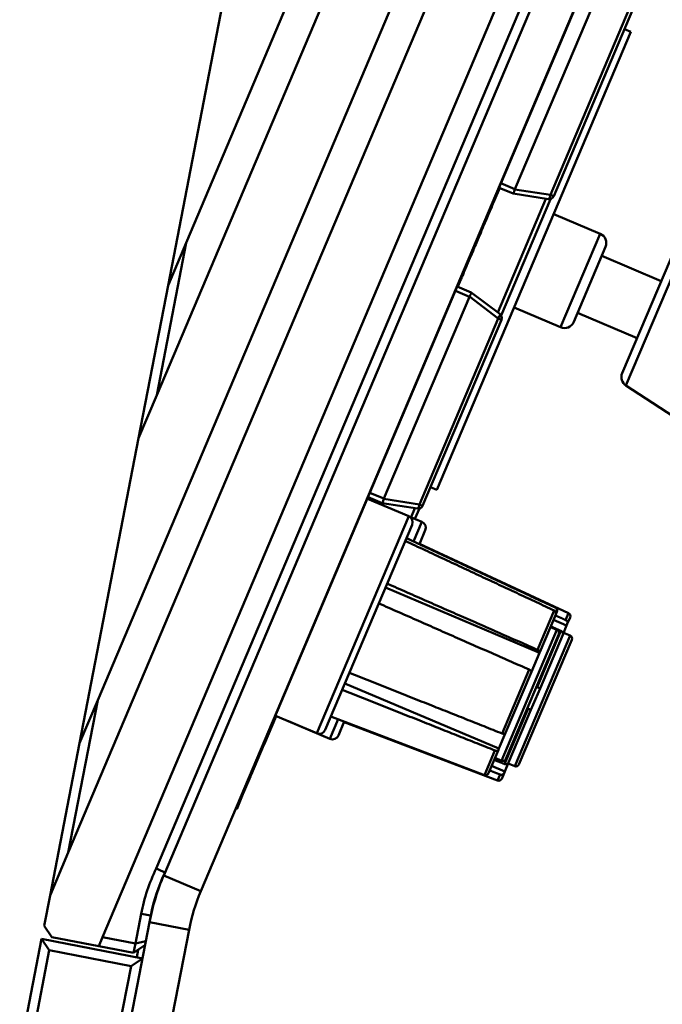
# Model space of a CAD drawing. Header units: inches. Extents: x 0.8 to 75.7, y -7.8 to 49.3.
# Tile 25 of 256: x 19.1 to 21, y 21.6 to 24.6. Entities that reach past the tile are written whole.
import ezdxf

# ---------------------------------------------------------------- set-up
doc = ezdxf.new("R2010")
doc.units = ezdxf.units.IN
doc.header["$MEASUREMENT"] = 0
for name, color, linetype, lineweight in [('Dimensions(ROSSANSI)', 7, 'Continuous', 25), ('Visible Edges(ROSSANSI)', 7, 'Continuous', 50), ('Visible Tangent Edges(ROSSANSI)', 7, 'Continuous', 50)]:
    doc.layers.add(name, color=color, linetype=linetype, lineweight=lineweight)
doc.styles.add('DEFAULT-ROSSANSI', font='arial.ttf')
doc.dimstyles.new('DEFAULT-ROSSANSI', dxfattribs={"dimtxt": 1, "dimasz": 0.098425, "dimexe": 0.125, "dimexo": 0.0625, "dimgap": 0.031496, "dimtad": 0, "dimtih": 1, "dimtoh": 1, "dimrnd": 1e-08, "dimzin": 0, "dimdsep": 46, "dimtxsty": 'DEFAULT-ROSSANSI', "dimcen": 0.09, "dimdle": 0.393701, "dimclrd": 7, "dimclre": 7, "dimclrt": 179, "dimadec": 0, "dimazin": 0, "dimtfac": 1, "dimtofl": 0, "dimtmove": 0, "dimatfit": 3, "dimfxl": 1, "dimtolj": 1, "dimtzin": 0, "dimlwd": 25, "dimlwe": 25, "dimarcsym": 0})

# ---------------------------------------------------------------- blocks, each defined once
blk = doc.blocks.new('*D7')
at = {"layer": 'Defpoints', "color": 0}
for p in [(19.9791, 26.1672), (2.7537, 7.6047), (15.8958, 5.062)]:
    blk.add_point(p, dxfattribs=at)
at = {"layer": 'Dimensions(ROSSANSI)', "color": 7, "lineweight": 25}
for p, q in [((19.9178, 26.1791), (6.7143, 28.7336)), ((6.8183, 28.6132), (4.9255, 18.8296)), ((2.7724, 7.7013), (4.6653, 17.4849)), ((15.8345, 5.0739), (2.631, 7.6284))]:
    blk.add_line(p, q, dxfattribs=at)
at = {"layer": 'Dimensions(ROSSANSI)', "color": 7}
for points in [[(6.8022, 28.6163), (6.8344, 28.6101), (6.837, 28.7099)], [(2.7563, 7.7044), (2.7885, 7.6982), (2.7537, 7.6047)]]:
    blk.add_solid(points, dxfattribs=at)
at = {"layer": 'Dimensions(ROSSANSI)', "color": 179, "lineweight": 25, "insert": (0.7831, 18.7981), "char_height": 1, "attachment_point": 1, "style": 'DEFAULT-ROSSANSI'}
blk.add_mtext('\\A1;21.50 [546.0]', dxfattribs=at)
blk = doc.blocks.new('*D9')
at = {"layer": 'Defpoints', "color": 0}
for p in [(21.4894, 26.325), (16.1888, 4.5732), (19.979, 2.9683)]:
    blk.add_point(p, dxfattribs=at)
at = {"layer": 'Dimensions(ROSSANSI)', "color": 7, "lineweight": 25}
for p, q in [((21.547, 26.3006), (28.7103, 23.2673)), ((28.5568, 23.2255), (24.5718, 13.8145)), ((20.0174, 3.0589), (24.0024, 12.4698)), ((16.2464, 4.5489), (20.0941, 2.9196))]:
    blk.add_line(p, q, dxfattribs=at)
at = {"layer": 'Dimensions(ROSSANSI)', "color": 7}
for points in [[(28.5417, 23.2319), (28.5719, 23.2191), (28.5952, 23.3161)], [(20.0022, 3.0653), (20.0325, 3.0525), (19.979, 2.9683)]]:
    blk.add_solid(points, dxfattribs=at)
at = {"layer": 'Dimensions(ROSSANSI)', "color": 179, "lineweight": 25, "insert": (20.2748, 13.7831), "char_height": 1, "attachment_point": 1, "style": 'DEFAULT-ROSSANSI'}
blk.add_mtext('\\A1;22.10 [561.3]', dxfattribs=at)
blk = doc.blocks.new('*D12')
at = {"layer": 'Defpoints', "color": 0}
for p in [(19.7898, 29.9942), (13.8515, 26.4502), (21.4107, 26.1392), (13.8515, 8.2874)]:
    blk.add_point(p, dxfattribs=at)
at = {"layer": 'Dimensions(ROSSANSI)', "color": 7, "lineweight": 25}
for p, q in [((13.8515, 26.5127), (13.8515, 30.9168)), ((21.4351, 26.1967), (22.6753, 29.1256))]:
    blk.add_line(p, q, dxfattribs=at)
for start, end in [(81.16585, 89.74941), (67.30059, 75.85919)]:
    blk.add_arc((13.8515, 8.2874), 22.5044, start, end, dxfattribs=at)
at = {"layer": 'Dimensions(ROSSANSI)', "color": 7}
for points in [[(13.9499, 30.7752), (13.95, 30.808), (13.8515, 30.7918)], [(22.5422, 29.0638), (22.5295, 29.0336), (22.6266, 29.0105)]]:
    blk.add_solid(points, dxfattribs=at)
at = {"layer": 'Dimensions(ROSSANSI)', "color": 179, "lineweight": 25, "insert": (17.3391, 30.8529), "char_height": 1, "attachment_point": 1, "style": 'DEFAULT-ROSSANSI'}
blk.add_mtext('\\A1;23°', dxfattribs=at)

msp = doc.modelspace()

# ---------------------------------------------------------------- linework, layer by layer
at = {"layer": 'Visible Edges(ROSSANSI)'}
for p, q in [((19.5748, 23.9192), (20.651, 26.4609)), ((20.7431, 26.4219), (19.4834, 23.4469)), ((19.3007, 22.5025), (20.9273, 26.3439)), ((21.0194, 26.3049), (19.2093, 22.0303)), ((19.3157, 21.7687), (21.2035, 26.2269)), ((19.4818, 21.9814), (21.268, 26.1996)), ((21.2956, 26.1879), (19.5051, 21.9594)), ((21.4107, 26.1392), (19.6202, 21.9106)), ((21.1251, 25.462), (19.7527, 22.221)), ((19.7012, 24.7307), (19.5185, 23.7863)), ((20.8578, 24.7102), (20.593, 24.085)), ((20.713, 24.0632), (20.957, 24.6393)), ((20.9519, 24.5721), (20.9321, 24.5804)), ((20.9519, 24.5721), (20.3514, 23.154)), ((20.5457, 24.0887), (20.5299, 24.0513)), ((20.5872, 24.0712), (20.5439, 24.0895)), ((20.5872, 24.0712), (20.5872, 24.0712)), ((20.5872, 24.0712), (20.6969, 24.0542)), ((20.528, 24.0521), (20.5299, 24.0513)), ((20.528, 24.0521), (20.5299, 24.0513)), ((20.5502, 23.694), (20.7028, 24.0544)), ((20.8569, 23.9471), (20.713, 24.008)), ((19.5748, 23.9192), (19.4834, 23.4469)), ((19.5185, 23.7863), (19.5748, 23.9192)), ((21.0918, 23.9089), (20.925, 23.515)), ((20.775, 23.6736), (20.8735, 23.9062)), ((21.0459, 23.8003), (20.8617, 23.8783)), ((20.4258, 23.8054), (20.4163, 23.783)), ((20.4239, 23.8062), (20.4258, 23.8054)), ((20.4239, 23.8062), (20.4258, 23.8054)), ((19.4271, 23.3141), (19.5185, 23.7863)), ((20.4577, 23.7654), (20.4144, 23.7838)), ((20.4577, 23.7654), (20.4577, 23.7654)), ((20.5463, 23.6985), (20.4577, 23.7654)), ((20.4519, 23.7516), (20.1871, 23.1264)), ((20.7341, 23.6571), (20.5902, 23.718)), ((20.971, 23.6235), (20.7868, 23.7015)), ((20.3071, 23.1046), (20.551, 23.6807)), ((20.9367, 23.4766), (21.1524, 23.3356)), ((19.4834, 23.4469), (19.4271, 23.3141)), ((19.4271, 23.3141), (19.2444, 22.3696)), ((20.3514, 23.154), (20.3316, 23.1623)), ((20.1359, 23.1261), (20.2639, 23.0719)), ((20.1398, 23.1301), (20.1378, 23.1253)), ((20.1813, 23.1126), (20.138, 23.1309)), ((20.1813, 23.1126), (20.291, 23.0956)), ((20.1813, 23.1126), (20.1813, 23.1126)), ((20.2833, 23.0636), (20.2969, 23.0958)), ((20.2651, 23.0713), (20.3047, 23.0546)), ((20.2746, 23.0457), (20.0055, 22.4103)), ((20.3153, 23.0283), (20.2972, 22.9855)), ((20.7179, 22.789), (20.257, 23.0042)), ((20.7587, 22.7717), (20.2978, 22.9869)), ((20.6691, 22.649), (20.1921, 22.8509)), ((20.7192, 22.7673), (20.67, 22.6512)), ((20.7531, 22.7338), (20.7123, 22.751)), ((20.7205, 22.7703), (20.7192, 22.7673)), ((20.7205, 22.7703), (20.72, 22.7705)), ((20.7229, 22.776), (20.7205, 22.7703)), ((20.7637, 22.7587), (20.7552, 22.7387)), ((20.7231, 22.72), (20.7028, 22.7286)), ((20.7531, 22.7338), (20.7409, 22.7049)), ((20.7552, 22.7387), (20.7531, 22.7338)), ((20.7284, 22.7069), (20.5646, 22.3201)), ((20.7692, 22.6896), (20.6054, 22.3028)), ((20.7409, 22.7049), (20.6706, 22.5389)), ((20.7639, 22.7027), (20.7436, 22.7113)), ((20.6691, 22.649), (20.6441, 22.5899)), ((20.67, 22.6512), (20.6691, 22.649)), ((20.6441, 22.5899), (20.5642, 22.4011)), ((20.5434, 22.3521), (20.0664, 22.5541)), ((20.6706, 22.5389), (20.6426, 22.4727)), ((19.3007, 22.5025), (19.2093, 22.0303)), ((19.2444, 22.3696), (19.3007, 22.5025)), ((20.6426, 22.4727), (20.6312, 22.4775)), ((19.8531, 22.4531), (19.8159, 22.3652)), ((19.8513, 22.4539), (19.9793, 22.3997)), ((20.4984, 22.2705), (20.0231, 22.4517)), ((20.6425, 22.4726), (20.5732, 22.3088)), ((20.6426, 22.4727), (20.6425, 22.4726)), ((19.8912, 22.4369), (19.8911, 22.4369)), ((19.8911, 22.4369), (20.0201, 22.3823)), ((19.8912, 22.437), (19.8912, 22.4369)), ((19.8912, 22.4369), (20.0201, 22.3823)), ((20.0645, 22.4359), (20.0463, 22.393)), ((20.5392, 22.2532), (20.0638, 22.4344)), ((20.5392, 22.2532), (20.0638, 22.4344)), ((20.0463, 22.393), (20.0463, 22.3929)), ((20.5642, 22.4011), (20.5434, 22.3521)), ((19.1531, 21.8974), (19.2444, 22.3696)), ((19.8152, 22.3636), (19.7763, 22.2715)), ((19.8134, 22.3644), (19.8152, 22.3636)), ((19.8141, 22.366), (19.8159, 22.3652)), ((20.5419, 22.3486), (20.5112, 22.276)), ((20.5515, 22.3148), (20.5312, 22.3234)), ((20.5434, 22.3521), (20.5419, 22.3486)), ((20.5616, 22.2814), (20.5208, 22.2987)), ((20.5732, 22.3088), (20.5616, 22.2814)), ((20.5923, 22.2975), (20.572, 22.3061)), ((20.5923, 22.2975), (20.572, 22.306)), ((20.6054, 22.3028), (20.6054, 22.3028)), ((19.7738, 22.2658), (19.7545, 22.2202)), ((19.772, 22.2666), (19.7738, 22.2658)), ((19.7721, 22.2668), (19.7739, 22.266)), ((19.7736, 22.2704), (19.7754, 22.2696)), ((19.7754, 22.2696), (19.7739, 22.266)), ((19.7744, 22.2723), (19.7763, 22.2715)), ((20.5594, 22.2764), (20.5519, 22.2586)), ((20.5616, 22.2814), (20.5594, 22.2764)), ((20.5519, 22.2586), (20.5519, 22.2586)), ((19.7311, 22.165), (19.7506, 22.211)), ((19.7488, 22.2118), (19.7527, 22.221)), ((19.7488, 22.2118), (19.7506, 22.211)), ((19.7545, 22.2202), (19.7506, 22.211)), ((19.7284, 22.1662), (19.7311, 22.165)), ((19.2093, 22.0303), (19.1531, 21.8974)), ((19.1531, 21.8974), (19.1349, 21.8037)), ((19.4177, 21.749), (19.4354, 21.8406)), ((19.4649, 21.8349), (19.4609, 21.8144)), ((16.1658, 4.7832), (19.4609, 21.8144)), ((16.2885, 4.7595), (19.5836, 21.7906)), ((19.1349, 21.8037), (19.1587, 21.7685)), ((19.1271, 21.7631), (16.2236, 6.7564)), ((19.4393, 21.7027), (19.1271, 21.7631)), ((19.1271, 21.7631), (19.1508, 21.7279)), ((19.3038, 21.7404), (19.1587, 21.7685)), ((19.3038, 21.7404), (19.3157, 21.7687)), ((19.3157, 21.7687), (19.4177, 21.749)), ((19.412, 21.7195), (19.4177, 21.749)), ((19.412, 21.7195), (19.4471, 21.7433)), ((19.4495, 21.7555), (19.4177, 21.749)), ((16.2588, 6.7801), (19.1508, 21.7279)), ((19.1508, 21.7279), (19.4041, 21.6789)), ((19.412, 21.7195), (19.3038, 21.7404)), ((19.4262, 21.7291), (19.4218, 21.7061)), ((19.4393, 21.7027), (19.4041, 21.6789)), ((19.4041, 21.6789), (16.5121, 6.7311))]:
    msp.add_line(p, q, dxfattribs=at)
for centre, radius, start, end in [((20.6992, 24.069), 0.015, 261.1995, 337.05), ((20.8447, 23.9183), 0.0312, 337.05, 67.05), ((20.5372, 23.6865), 0.015, 337.05, 52.9005), ((20.7463, 23.6858), 0.0312, 247.05, 337.05), ((20.9538, 23.5028), 0.0312, 157.05, 236.8278), ((20.2933, 23.1104), 0.015, 261.1995, 337.05), ((20.2561, 23.0535), 0.02, 337.05, 67.05), ((20.2969, 23.0361), 0.02, 337.05, 67.05), ((20.7137, 22.7799), 0.01, 345.6068, 64.9674), ((20.7545, 22.7626), 0.01, 337.05, 64.9674), ((20.7192, 22.7108), 0.01, 337.05, 67.05), ((20.76, 22.6935), 0.01, 337.05, 67.05), ((19.9871, 22.4181), 0.02, 247.05, 337.05), ((20.0279, 22.4008), 0.02, 247.05, 337.05), ((20.0279, 22.4007), 0.02, 247.05, 337.05), ((20.5554, 22.324), 0.01, 247.05, 337.05), ((20.5962, 22.3067), 0.01, 247.05, 337.05), ((20.5962, 22.3067), 0.01, 247.05, 337.05), ((20.5019, 22.2799), 0.01, 249.1326, 328.4932), ((20.5427, 22.2625), 0.01, 249.1326, 337.05), ((20.5427, 22.2625), 0.01, 249.1326, 337.05), ((20.0082, 21.7298), 0.5834, 154.4567, 169.05), ((20.1727, 21.6767), 0.725, 157.05, 169.05), ((20.0082, 21.7298), 0.5534, 154.3873, 169.05), ((20.1727, 21.6767), 0.6, 157.05, 169.05)]:
    msp.add_arc(centre, radius, start, end, dxfattribs=at)
for centre, start_param, end_param in [((20.64, 24.0651), 0, 0.039198), ((20.4988, 23.7317), 6.243987, 6.283185), ((20.2341, 23.1065), 0, 0.039198)]:
    msp.add_ellipse(centre, major_axis=(-0.047, 0.0199), ratio=0.294118, start_param=start_param, end_param=end_param, dxfattribs=at)
for points, knots in [([(20.5872, 24.0712), (20.5874, 24.0711), (20.5876, 24.0713), (20.5881, 24.072), (20.5885, 24.0727), (20.5892, 24.074), (20.5895, 24.0746), (20.5899, 24.0756), (20.5901, 24.0761), (20.5905, 24.0771), (20.5907, 24.0778), (20.5916, 24.0801), (20.5923, 24.0824), (20.5928, 24.0844)], [-0.08937412, -0.08937412, -0.08937412, -0.08937412, -0.07961062, -0.07961062, -0.06791536, -0.06791536, -0.06088498, -0.06088498, -0.05651358, -0.05651358, -0.05108195, -0.05108195, -0.03526003, -0.03526003, -0.03526003, -0.03526003]), ([(20.5299, 24.0513), (20.5299, 24.0513), (20.5299, 24.0513), (20.5284, 24.0478), (20.5198, 24.0275), (20.5094, 24.003), (20.5002, 23.9811), (20.4895, 23.956), (20.479, 23.9311), (20.4693, 23.9083), (20.4611, 23.8888), (20.4513, 23.8657), (20.4414, 23.8424), (20.431, 23.8177), (20.4265, 23.8071), (20.426, 23.806), (20.4258, 23.8054)], [-1.747712, -1.747712, -1.747712, -1.747712, -1.745993, -1.564763, -1.413936, -1.344216, -1.275804, -1.204971, -1.128409, -1.070369, -1.01609, -0.964253, -0.864376, -0.770375, -0.621546, -0.500514, -0.500514, -0.500514, -0.500514]), ([(20.4521, 23.7522), (20.4532, 23.754), (20.4543, 23.7561), (20.4554, 23.7583), (20.4558, 23.759), (20.4562, 23.7599), (20.4564, 23.7604), (20.4568, 23.7614), (20.4571, 23.7621), (20.4576, 23.7634), (20.4578, 23.7642), (20.4579, 23.7651), (20.4579, 23.7653), (20.4577, 23.7654)], [-0.47517162, -0.47517162, -0.47517162, -0.47517162, -0.4593497, -0.4593497, -0.45391807, -0.45391807, -0.44954667, -0.44954667, -0.44251629, -0.44251629, -0.43082103, -0.43082103, -0.42105754, -0.42105754, -0.42105754, -0.42105754]), ([(20.1813, 23.1126), (20.1814, 23.1125), (20.1817, 23.1127), (20.1822, 23.1134), (20.1826, 23.1141), (20.1833, 23.1154), (20.1836, 23.116), (20.184, 23.117), (20.1842, 23.1175), (20.1846, 23.1185), (20.1848, 23.1192), (20.1856, 23.1215), (20.1863, 23.1238), (20.1869, 23.1258)], [-0.08937412, -0.08937412, -0.08937412, -0.08937412, -0.07961062, -0.07961062, -0.06791536, -0.06791536, -0.06088498, -0.06088498, -0.05651358, -0.05651358, -0.05108195, -0.05108195, -0.03526003, -0.03526003, -0.03526003, -0.03526003]), ([(20.7192, 22.7673), (20.7197, 22.7684), (20.72, 22.7699), (20.72, 22.7723), (20.7197, 22.7738), (20.7188, 22.7761), (20.718, 22.7773), (20.7163, 22.779), (20.7153, 22.7797), (20.7142, 22.7802)], [-0.037779, -0.037779, -0.037779, -0.037779, -0.02826573, -0.02826573, -0.01879725, -0.01879725, -0.0093788, -0.0093788, -0.00090854, -0.00090854, -0.00090854, -0.00090854]), ([(20.7179, 22.789), (20.719, 22.7885), (20.72, 22.7877), (20.7217, 22.7861), (20.7225, 22.7848), (20.7234, 22.7825), (20.7237, 22.7811), (20.7237, 22.7786), (20.7234, 22.7772), (20.7229, 22.776)], [0.00090854, 0.00090854, 0.00090854, 0.00090854, 0.0093788, 0.0093788, 0.01879725, 0.01879725, 0.02826573, 0.02826573, 0.037779, 0.037779, 0.037779, 0.037779]), ([(20.7497, 22.7505), (20.7508, 22.75), (20.7519, 22.7493), (20.7536, 22.7477), (20.7544, 22.7466), (20.7554, 22.7445), (20.7558, 22.7432), (20.7559, 22.741), (20.7556, 22.7397), (20.7552, 22.7387)], [0.00090854, 0.00090854, 0.00090854, 0.00090854, 0.0093788, 0.0093788, 0.01879725, 0.01879725, 0.02826573, 0.02826573, 0.037779, 0.037779, 0.037779, 0.037779]), ([(20.7409, 22.7049), (20.7413, 22.7059), (20.7416, 22.7072), (20.7414, 22.7094), (20.7411, 22.7107), (20.7401, 22.7127), (20.7392, 22.7139), (20.7375, 22.7154), (20.7365, 22.7162), (20.7354, 22.7166)], [-0.037779, -0.037779, -0.037779, -0.037779, -0.02826573, -0.02826573, -0.01879725, -0.01879725, -0.0093788, -0.0093788, -0.00090854, -0.00090854, -0.00090854, -0.00090854]), ([(20.6627, 22.6585), (20.6637, 22.658), (20.6648, 22.6574), (20.6667, 22.6562), (20.6677, 22.6555), (20.6691, 22.6542), (20.6696, 22.6534), (20.6702, 22.6522), (20.6702, 22.6516), (20.67, 22.6512)], [0.00090854, 0.00090854, 0.00090854, 0.00090854, 0.0093788, 0.0093788, 0.01879725, 0.01879725, 0.02826573, 0.02826573, 0.037779, 0.037779, 0.037779, 0.037779]), ([(20.6441, 22.5899), (20.6443, 22.5903), (20.6442, 22.5909), (20.6437, 22.5921), (20.6431, 22.5929), (20.6418, 22.5942), (20.6408, 22.5949), (20.6389, 22.5961), (20.6378, 22.5967), (20.6367, 22.5972)], [-0.037779, -0.037779, -0.037779, -0.037779, -0.02826573, -0.02826573, -0.01879725, -0.01879725, -0.0093788, -0.0093788, -0.00090854, -0.00090854, -0.00090854, -0.00090854]), ([(20.6617, 22.5425), (20.6627, 22.5421), (20.6639, 22.5416), (20.6659, 22.5408), (20.6671, 22.5403), (20.6687, 22.5396), (20.6694, 22.5393), (20.6703, 22.539), (20.6706, 22.5389), (20.6706, 22.5389)], [0.00090854, 0.00090854, 0.00090854, 0.00090854, 0.0093788, 0.0093788, 0.01879725, 0.01879725, 0.02826573, 0.02826573, 0.037779, 0.037779, 0.037779, 0.037779]), ([(20.6425, 22.4726), (20.6425, 22.4726), (20.6423, 22.4727), (20.6414, 22.473), (20.6406, 22.4733), (20.639, 22.474), (20.6379, 22.4745), (20.6359, 22.4753), (20.6347, 22.4758), (20.6336, 22.4763)], [-0.037779, -0.037779, -0.037779, -0.037779, -0.02826573, -0.02826573, -0.01879725, -0.01879725, -0.0093788, -0.0093788, -0.00090854, -0.00090854, -0.00090854, -0.00090854]), ([(20.5529, 22.3992), (20.554, 22.3988), (20.5552, 22.3985), (20.5574, 22.3981), (20.5587, 22.3981), (20.5608, 22.3984), (20.5618, 22.3988), (20.5632, 22.3997), (20.5639, 22.4004), (20.5642, 22.4011)], [0.00090854, 0.00090854, 0.00090854, 0.00090854, 0.0093788, 0.0093788, 0.01879725, 0.01879725, 0.02826573, 0.02826573, 0.037779, 0.037779, 0.037779, 0.037779]), ([(20.5419, 22.3486), (20.5416, 22.3479), (20.541, 22.3472), (20.5396, 22.3462), (20.5385, 22.3459), (20.5365, 22.3456), (20.5352, 22.3456), (20.5329, 22.3459), (20.5317, 22.3463), (20.5306, 22.3467)], [-0.037779, -0.037779, -0.037779, -0.037779, -0.02826573, -0.02826573, -0.01879725, -0.01879725, -0.0093788, -0.0093788, -0.00090854, -0.00090854, -0.00090854, -0.00090854]), ([(20.5609, 22.3045), (20.562, 22.3041), (20.5632, 22.3038), (20.5655, 22.3037), (20.567, 22.3039), (20.5692, 22.3046), (20.5703, 22.3053), (20.572, 22.3068), (20.5728, 22.3078), (20.5732, 22.3088)], [0.00090854, 0.00090854, 0.00090854, 0.00090854, 0.0093788, 0.0093788, 0.01879725, 0.01879725, 0.02826573, 0.02826573, 0.037779, 0.037779, 0.037779, 0.037779]), ([(20.5594, 22.2764), (20.559, 22.2754), (20.5583, 22.2743), (20.5566, 22.2728), (20.5554, 22.2721), (20.5532, 22.2714), (20.5518, 22.2712), (20.5495, 22.2714), (20.5482, 22.2716), (20.5471, 22.272)], [-0.037779, -0.037779, -0.037779, -0.037779, -0.02826573, -0.02826573, -0.01879725, -0.01879725, -0.0093788, -0.0093788, -0.00090854, -0.00090854, -0.00090854, -0.00090854])]:
    msp.add_open_spline(points, degree=3, knots=knots, dxfattribs=at)
for points, degree in [([(20.5299, 24.0513), (20.5299, 24.0513), (20.5299, 24.0513), (20.5299, 24.0513)], 3), ([(20.4258, 23.8054), (20.4258, 23.8054), (20.4258, 23.8054), (20.4258, 23.8054)], 3), ([(19.8159, 22.3652), (19.8157, 22.3646), (19.8152, 22.3636)], 2), ([(19.7739, 22.266), (19.7739, 22.2659), (19.7738, 22.2658)], 2), ([(19.7763, 22.2715), (19.7758, 22.2703), (19.7754, 22.2696)], 2), ([(20.5105, 22.2746), (20.5107, 22.2751), (20.511, 22.2755), (20.5112, 22.276)], 3), ([(19.4818, 21.9814), (19.4909, 21.9773), (19.5, 21.9731), (19.5092, 21.969)], 3)]:
    msp.add_open_spline(points, degree=degree, dxfattribs=at)
for points, weights in [([(20.7142, 22.7802), (20.4912, 22.8844), (20.2533, 22.9955)], [1.00002012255, 1.00052363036, 1]), ([(20.257, 23.0042), (20.4949, 22.8931), (20.7179, 22.789)], [1, 1.0005236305, 1.00002012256]), ([(20.1973, 22.8632), (20.4375, 22.7575), (20.6627, 22.6585)], [1, 1.00052363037, 1.00002012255]), ([(20.6367, 22.5972), (20.4115, 22.6962), (20.1714, 22.8019)], [1.00002012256, 1.00052363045, 1]), ([(20.7182, 22.765), (20.734, 22.7577), (20.7497, 22.7505)], [1.00008582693, 1.00005551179, 1.00002012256]), ([(20.7354, 22.7166), (20.7197, 22.7239), (20.7039, 22.7312)], [1.00002012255, 1.00005551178, 1.00008582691]), ([(20.0803, 22.587), (20.3242, 22.4901), (20.5529, 22.3992)], [1, 1.00052363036, 1.00002012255]), ([(20.6592, 22.5436), (20.6605, 22.5431), (20.6617, 22.5425)], [1.00002555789, 1.00002285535, 1.00002012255]), ([(20.5306, 22.3467), (20.302, 22.4375), (20.0581, 22.5344)], [1.00002012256, 1.00052363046, 1]), ([(20.6336, 22.4763), (20.6324, 22.4768), (20.6312, 22.4773)], [1.00002012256, 1.00002285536, 1.0000255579]), ([(20.5285, 22.317), (20.5448, 22.3107), (20.5609, 22.3045)], [1.00008582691, 1.00005551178, 1.00002012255]), ([(20.5471, 22.272), (20.531, 22.2783), (20.5148, 22.2845)], [1.00002012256, 1.00005551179, 1.00008582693])]:
    msp.add_rational_spline(points, weights, degree=2, dxfattribs=at)
at = {"layer": 'Visible Tangent Edges(ROSSANSI)'}
for p, q in [((20.947, 24.6435), (20.7031, 24.0674)), ((20.593, 24.085), (20.5497, 24.1033)), ((20.7031, 24.0674), (20.5928, 24.0844)), ((20.713, 24.0632), (20.7031, 24.0674)), ((20.6889, 24.0554), (20.5398, 23.7034)), ((20.8569, 23.9471), (20.7341, 23.6571)), ((21.1275, 23.9272), (20.9367, 23.4766)), ((20.4519, 23.7516), (20.4086, 23.77)), ((20.4521, 23.7522), (20.5411, 23.6849)), ((20.5411, 23.6849), (20.2972, 23.1088)), ((20.5411, 23.6849), (20.551, 23.6807)), ((20.1871, 23.1264), (20.1438, 23.1447)), ((20.2972, 23.1088), (20.1869, 23.1258)), ((20.283, 23.0968), (20.2711, 23.0688)), ((20.3071, 23.1046), (20.2972, 23.1088)), ((19.9793, 22.3997), (20.2639, 23.0719)), ((20.279, 22.9939), (20.3047, 23.0546)), ((20.6627, 22.6585), (20.7142, 22.7802)), ((20.7179, 22.789), (20.7179, 22.789)), ((20.7497, 22.7505), (20.7587, 22.7717)), ((20.5515, 22.3148), (20.7231, 22.72)), ((20.5923, 22.2975), (20.7639, 22.7027)), ((20.6617, 22.5425), (20.7354, 22.7166)), ((20.5529, 22.3992), (20.6367, 22.5972)), ((20.5609, 22.3045), (20.6336, 22.4763)), ((20.0201, 22.3823), (20.0458, 22.443)), ((20.0201, 22.3823), (20.0201, 22.3823)), ((20.4984, 22.2705), (20.5306, 22.3467)), ((20.5923, 22.2975), (20.5923, 22.2975)), ((20.5392, 22.2532), (20.5471, 22.272)), ((20.5392, 22.2532), (20.5392, 22.2532)), ((19.7518, 22.2214), (19.7527, 22.221)), ((19.7527, 22.221), (19.7545, 22.2202)), ((19.5051, 21.9594), (19.6202, 21.9106)), ((19.4354, 21.8406), (19.4649, 21.8349)), ((19.5836, 21.7906), (19.4609, 21.8144))]:
    msp.add_line(p, q, dxfattribs=at)
for centre, major_axis, start_param, end_param in [((20.6992, 24.069), (-0.0023, -0.0148), 0, 1.501765), ((20.5372, 23.6865), (0.009, 0.012), 4.78142, 6.283185), ((20.2933, 23.1104), (-0.0023, -0.0148), 0, 1.501765)]:
    msp.add_ellipse(centre, major_axis=major_axis, ratio=0.274259, start_param=start_param, end_param=end_param, dxfattribs=at)

# ---------------------------------------------------------------- dimensions: what is measured, and where the dimension line sits
at = {"layer": 'Dimensions(ROSSANSI)', "color": 7, "lineweight": 25}
dim = msp.add_angular_dim_3p(base=(19.7898, 29.9942), center=(13.8515, 8.2874), p1=(21.4107, 26.1392), p2=(13.8515, 26.4502), dimstyle='DEFAULT-ROSSANSI', override={"dimadec": 0, "dimtp": 0, "dimtm": 0, "dimtdec": 0}, dxfattribs=at)
dim.commit()
dim.dimension.update_dxf_attribs({"geometry": '*D12', "text_midpoint": (18.3285, 30.342), "dimtype": 165})
for base, p1, p2, angle, picture, middle in [((2.7537, 7.6047), (19.9791, 26.1672), (15.8958, 5.062), 79.05, '*D7', (4.7954, 18.1573)), ((19.979, 2.9683), (21.4894, 26.325), (16.1888, 4.5732), 67.05, '*D9', (24.2871, 13.1422))]:
    dim = msp.add_linear_dim(base=base, p1=p1, p2=p2, angle=angle, dimstyle='DEFAULT-ROSSANSI', override={"dimdec": 2, "dimtp": 0, "dimtm": 0, "dimtdec": 2, "dimatfit": 1}, dxfattribs=at)
    dim.commit()
    dim.dimension.update_dxf_attribs({"geometry": picture, "text_midpoint": middle, "dimtype": 160})

doc.saveas('drawing.dxf')
